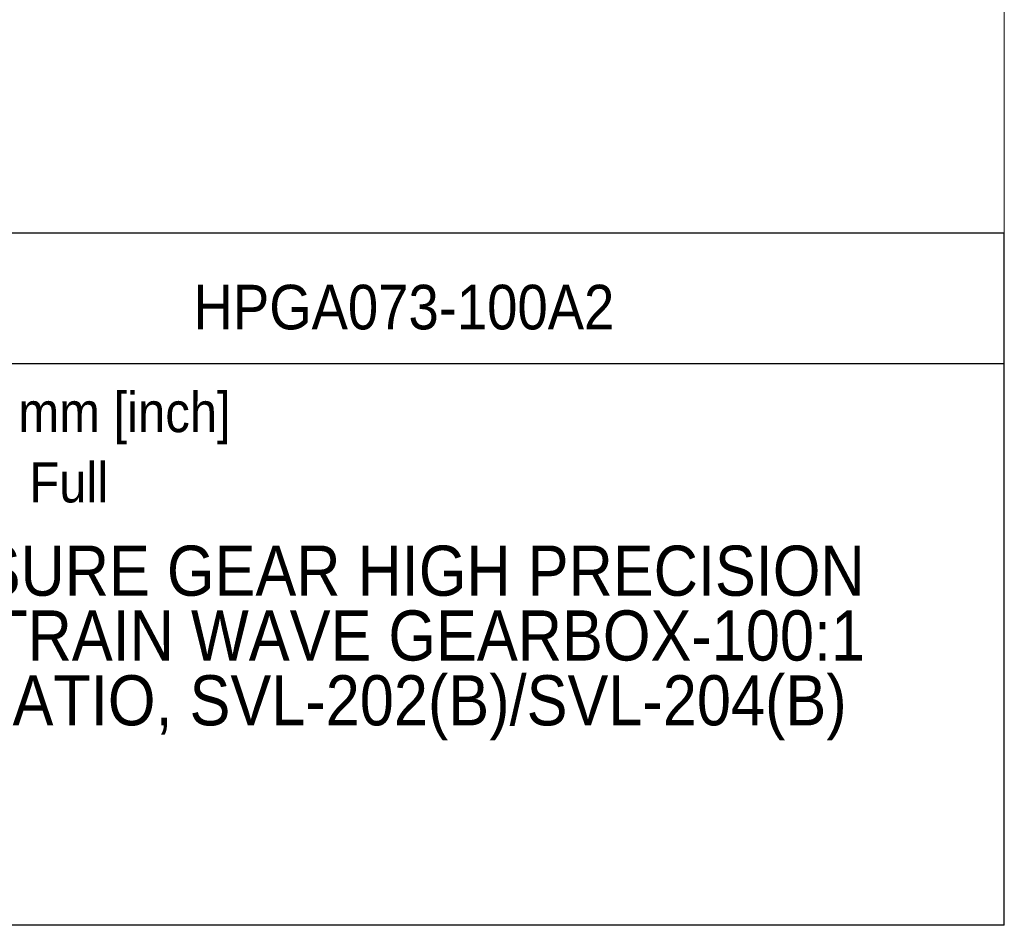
# Model space of a CAD drawing. Header units: millimetres. Extents: x 0 to 559, y 0 to 432.
# Tile 11 of 17: x 372 to 559, y 0 to 172. Entities that reach past the tile are written whole.
import ezdxf
from ezdxf.enums import TextEntityAlignment as Align

# ---------------------------------------------------------------- set-up
doc = ezdxf.new("R2010")
doc.units = ezdxf.units.MM
doc.header["$LTSCALE"] = 2
doc.linetypes.add('SLD-Solid', pattern=[0])
doc.layers.add('TEXT', color=140, linetype='SLD-Solid', lineweight=25)
doc.styles.add('SLDTEXTSTYLE0', font='GOTHIC.TTF', dxfattribs={"width": 0.913})

# ---------------------------------------------------------------- blocks, each defined once
blk = doc.blocks.new('Block2')
at = {"color": 7, "linetype": 'SLD-Solid', "lineweight": 18}
for q in [(558.8, 431.81), (0, 0.01)]:
    blk.add_line((558.8, 0.01), q, dxfattribs=at)
blk = doc.blocks.new('SW_NOTE_0')
at = {"layer": 'TEXT', "color": 0, "insert": (0, 9.73), "char_height": 7.62, "attachment_point": 1, "style": 'SLDTEXTSTYLE0'}
blk.add_mtext('Scale: Full', dxfattribs=at)
blk = doc.blocks.new('SW_NOTE_0_1')
at = {"layer": 'TEXT', "color": 0, "insert": (0, 9.73), "char_height": 7.62, "attachment_point": 1, "style": 'SLDTEXTSTYLE0'}
blk.add_mtext('Units: mm [inch]', dxfattribs=at)
blk = doc.blocks.new('Block1')
at = {"layer": 'TEXT'}
for p, q in [((558.8, 131.53), (339.29, 131.53)), ((558.8, 0.01), (558.8, 131.53)), ((339.29, 106.79), (558.8, 106.79)), ((558.8, 0.01), (339.29, 0.01))]:
    blk.add_line(p, q, dxfattribs=at)
at = {"layer": 'TEXT', "color": 140}
for name, p in [('SW_NOTE_0_1', (345.18, 91.61)), ('SW_NOTE_0', (345.18, 78.26))]:
    blk.add_blockref(name, p, dxfattribs=at)
at = {"layer": 'TEXT', "color": 140, "style": 'SLDTEXTSTYLE0', "width": 0.913}
for tag, height, p in [('AUTOATTR0', 8.47, (404.83, 110.71)), ('AUTOATTR1_0', 9.53, (364.2, 59.77)), ('AUTOATTR1_1', 9.53, (358.43, 47.46)), ('AUTOATTR1_2', 9.53, (362.04, 35.14))]:
    blk.add_attdef(tag, text='', height=height, dxfattribs=at).set_placement(p, align=Align.BOTTOM_LEFT)

msp = doc.modelspace()

# ---------------------------------------------------------------- block references
at = {"color": 7, "linetype": 'Continuous'}
msp.add_blockref('Block2', (0, 0), dxfattribs=at)
msp.add_blockref('Block1', (0, 0), dxfattribs=at).add_auto_attribs({'AUTOATTR0': 'HPGA073-100A2', 'AUTOATTR1_0': 'SURE GEAR HIGH PRECISION ', 'AUTOATTR1_1': 'STRAIN WAVE GEARBOX-100:1 ', 'AUTOATTR1_2': 'RATIO, SVL-202(B)/SVL-204(B) '})

doc.saveas('drawing.dxf')
